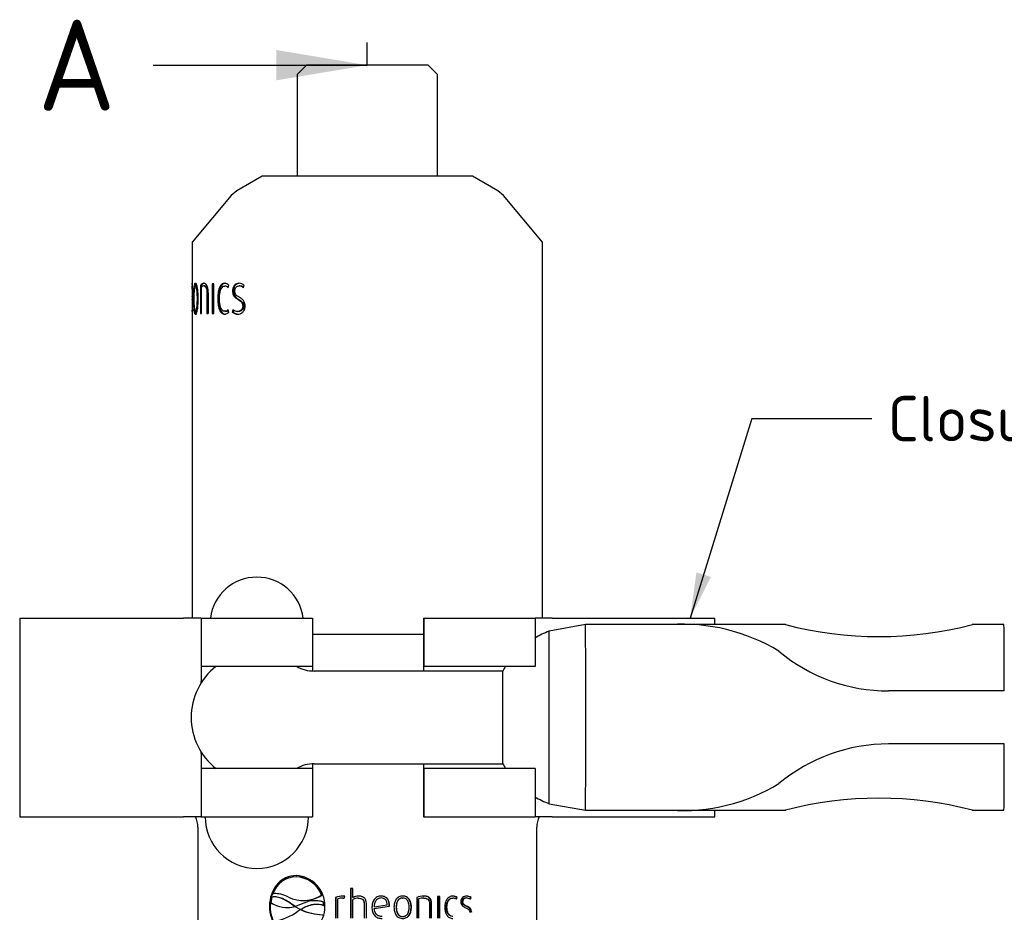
# Paper-space layout 'Sheet1' of a CAD drawing. Header units: millimetres. Extents: x -19 to 280, y -87 to 194.
# Tile 3 of 8: x 12 to 88, y 121 to 190. Entities that reach past the tile are written whole.
import ezdxf
from ezdxf.enums import TextEntityAlignment as Align
from ezdxf.lldxf.tags import DXFTag

# ---------------------------------------------------------------- set-up
doc = ezdxf.new("R2010")
doc.units = ezdxf.units.MM
for name, color, linetype in [('2.5IN-PIPE_WFT-1', 7, 'Continuous'), ('CLAMP_1.5IN', 7, 'Continuous'), ('Default', 7, 'Continuous'), ('SRV-HS-X3-B15T', 7, 'Continuous')]:
    doc.layers.add(name, color=color, linetype=linetype)
doc.styles.add('SEACAD_Solid_Edge_ISO', font='seiso.ttf')
tags = doc.linetypes.add('CENTER2', pattern=[28.575, 19.05, -3.175, 3.175, -3.175]).pattern_tags.tags
tags[10:11] = [DXFTag(74, 4), DXFTag(75, 0), DXFTag(340, '0'), DXFTag(46, 0.0), DXFTag(50, 0.0), DXFTag(44, 0.0), DXFTag(45, 0.0)]
tags[8:9] = [DXFTag(74, 4), DXFTag(75, 0), DXFTag(340, '0'), DXFTag(46, 0.0), DXFTag(50, 0.0), DXFTag(44, 0.0), DXFTag(45, 0.0)]
tags[6:7] = [DXFTag(74, 4), DXFTag(75, 0), DXFTag(340, '0'), DXFTag(46, 0.0), DXFTag(50, 0.0), DXFTag(44, 0.0), DXFTag(45, 0.0)]
tags[4:5] = [DXFTag(74, 4), DXFTag(75, 0), DXFTag(340, '0'), DXFTag(46, 0.0), DXFTag(50, 0.0), DXFTag(44, 0.0), DXFTag(45, 0.0)]

# ---------------------------------------------------------------- blocks, each defined once
blk = doc.blocks.new('SE7')
at = {"layer": '2.5IN-PIPE_WFT-1', "color": 7, "linetype": 'Continuous'}
for p, q in [((45.366, 131.024), (45.366, 122.96)), ((71.466, 122.96), (71.466, 131.024)), ((52.97, 127.212), (52.932, 127.212)), ((51.195, 125.913), (51.144, 125.913)), ((57.312, 126.324), (57.131, 126.324)), ((57.131, 126.324), (57.131, 124.035)), ((57.14, 126.324), (57.14, 124.035)), ((57.312, 125.62), (57.312, 126.324)), ((51.057, 125.654), (50.98, 125.235)), ((51.235, 125.668), (51.205, 125.667)), ((53.427, 125.386), (53.462, 125.386)), ((54.415, 125.374), (54.386, 125.374)), ((54.914, 125.808), (54.89, 125.808)), ((55.03, 125.272), (55.059, 125.273)), ((55.052, 125.016), (55.03, 125.272)), ((55.081, 125.016), (55.059, 125.273)), ((55.992, 125.617), (55.975, 125.617)), ((55.975, 125.617), (55.975, 124.035)), ((55.992, 125.617), (55.992, 124.035)), ((56.155, 124.035), (56.155, 125.512)), ((56.521, 125.577), (56.643, 125.567)), ((56.555, 125.731), (56.542, 125.731)), ((56.566, 125.576), (56.553, 125.576)), ((56.565, 125.574), (56.643, 125.568)), ((56.643, 125.567), (56.682, 125.722)), ((57.32, 125.62), (57.312, 125.62)), ((57.312, 124.035), (57.312, 125.465)), ((57.712, 125.573), (57.708, 125.573)), ((57.736, 125.728), (57.731, 125.728)), ((58.171, 125.172), (58.17, 125.172)), ((58.17, 125.172), (58.17, 124.035)), ((58.171, 125.172), (58.171, 124.035)), ((58.352, 124.035), (58.352, 125.181)), ((59.47, 125.586), (59.477, 125.586)), ((61.125, 125.58), (61.144, 125.58)), ((62.217, 125.617), (62.217, 124.035)), ((62.363, 124.035), (62.363, 125.512)), ((62.363, 125.512), (62.391, 125.512)), ((62.391, 124.035), (62.391, 125.512)), ((62.744, 125.731), (62.774, 125.731)), ((62.744, 125.58), (62.774, 125.58)), ((63.199, 125.172), (63.199, 124.035)), ((63.334, 124.035), (63.334, 125.181)), ((63.334, 125.181), (63.369, 125.181)), ((63.369, 124.035), (63.369, 125.181)), ((63.83, 125.7), (63.83, 124.035)), ((63.995, 125.7), (63.83, 125.7)), ((63.957, 124.035), (63.957, 125.7)), ((63.995, 124.035), (63.995, 125.7)), ((64.968, 125.577), (65.014, 125.577)), ((65.248, 125.502), (65.293, 125.617)), ((65.286, 125.481), (65.341, 125.617)), ((65.293, 125.617), (65.341, 125.617)), ((65.727, 125.302), (65.778, 125.302)), ((66.015, 125.583), (66.068, 125.583)), ((66.31, 125.509), (66.354, 125.617)), ((66.353, 125.481), (66.409, 125.617)), ((66.354, 125.617), (66.409, 125.617)), ((50.934, 124.952), (50.882, 124.952)), ((52.293, 124.85), (52.323, 124.851)), ((52.579, 125.101), (52.609, 125.102)), ((52.817, 124.938), (52.579, 125.101)), ((52.847, 124.939), (52.609, 125.102)), ((52.817, 124.938), (52.847, 124.939)), ((52.873, 124.935), (52.817, 124.938)), ((52.837, 124.926), (53.263, 124.693)), ((52.902, 124.936), (52.847, 124.939)), ((53.315, 125.099), (52.873, 124.935)), ((53.286, 124.685), (53.251, 124.685)), ((53.279, 124.685), (53.251, 124.685)), ((53.263, 124.693), (53.292, 124.693)), ((53.315, 124.685), (53.279, 124.685)), ((53.315, 124.685), (53.286, 124.685)), ((55.052, 125.016), (55.081, 125.016)), ((58.938, 124.909), (58.941, 124.909)), ((58.941, 124.909), (59.941, 125.055)), ((58.947, 124.77), (60.101, 124.943)), ((58.947, 124.77), (58.95, 124.77)), ((58.95, 124.77), (60.113, 124.943)), ((60.101, 124.943), (60.104, 125.042)), ((60.101, 124.943), (60.113, 124.943)), ((60.104, 125.042), (60.116, 125.042)), ((60.113, 124.943), (60.116, 125.042)), ((60.635, 124.869), (60.65, 124.869)), ((61.787, 124.869), (61.811, 124.869)), ((64.51, 124.869), (64.553, 124.869))]:
    blk.add_line(p, q, dxfattribs=at)
for centre, radius, start, end in [((43.566, 131.024), 1.8, 0, 26.87391), ((73.266, 131.024), 1.8, 153.12609, 180), ((52.971, 125.279), 1.933, 91.15685, 160.86014), ((52.827, 124.99), 2.324, 358.75128, 87.41642), ((52.857, 125.04), 2.174, 20.68534, 88.01532), ((52.89, 125.054), 2.16, 20.42904, 87.89563), ((51.285, 123.759), 2.159, 60.73664, 93.74795), ((51.335, 123.786), 2.132, 89.32673, 93.76472), ((52.253, 127.146), 2.296, 236.33147, 284.75163), ((53.466, 128.024), 2.634, 244.70799, 302.72115), ((54.378, 123.147), 2.223, 72.95105, 118.56714), ((53.5, 127.991), 2.601, 269.15444, 302.93633), ((54.407, 123.147), 2.223, 72.95057, 89.80287), ((56.531, 124.323), 1.408, 89.56265, 113.24857), ((56.544, 124.341), 1.39, 89.56435, 113.40108), ((56.507, 124.586), 0.991, 89.24041, 110.85793), ((56.559, 124.502), 1.229, 84.21894, 90.78443), ((57.75, 124.791), 0.937, 91.12204, 117.81331), ((57.709, 124.79), 0.783, 90.11596, 120.45687), ((57.754, 124.802), 0.926, 91.13898, 117.98879), ((62.761, 124.38), 1.351, 89.4322, 113.74338), ((62.737, 124.52), 1.06, 89.58922, 110.61604), ((62.767, 124.506), 1.074, 89.58663, 110.48211), ((64.957, 125.178), 0.553, 52.49074, 89.92704), ((65.003, 125.172), 0.559, 52.70602, 89.95293), ((65.009, 125.128), 0.449, 51.85911, 89.42425), ((66.036, 125.32), 0.412, 86.83963, 182.4765), ((66.001, 125.309), 0.274, 86.90791, 181.58207), ((66.053, 125.308), 0.275, 86.71964, 181.374), ((66.012, 125.162), 0.569, 53.04808, 90.65151), ((66.062, 125.148), 0.583, 53.51605, 90.41762), ((66.057, 125.104), 0.479, 51.90685, 88.68027), ((50.552, 128.01), 4.269, 279.076, 306.05735), ((52.282, 127.144), 2.294, 271.00362, 284.76022), ((52.829, 124.9), 2.322, 272.26, 0.96028), ((55.749, 120.829), 4.594, 122.93652, 125.73849), ((55.216, 129.058), 4.782, 246.11022, 266.9181), ((55.239, 128.998), 4.723, 245.95718, 266.89075)]:
    blk.add_arc(centre, radius, start, end, dxfattribs=at)
for points, knots in [([(52.932, 127.312), (52.649, 127.303), (52.375, 127.252), (51.871, 127.014), (51.646, 126.839), (51.276, 126.403), (51.13, 126.141), (50.933, 125.573), (50.89, 125.263), (50.882, 124.952)], [0, 0, 0, 0, 0.25, 0.25, 0.5, 0.5, 0.75, 0.75, 1, 1, 1, 1]), ([(52.97, 127.312), (52.687, 127.303), (52.415, 127.252), (51.913, 127.012), (51.69, 126.836), (51.324, 126.4), (51.178, 126.138), (50.985, 125.571), (50.942, 125.261), (50.934, 124.952)], [0, 0, 0, 0, 0.25, 0.25, 0.5, 0.5, 0.75, 0.75, 1, 1, 1, 1]), ([(52.579, 125.101), (52.461, 125.188), (52.342, 125.271), (52.095, 125.418), (51.97, 125.482), (51.712, 125.587), (51.582, 125.626), (51.386, 125.659), (51.321, 125.665), (51.189, 125.668), (51.123, 125.663), (51.057, 125.654)], [0, 0, 0, 0, 0.25, 0.25, 0.5, 0.5, 0.75, 0.75, 0.875, 0.875, 1, 1, 1, 1]), ([(52.609, 125.102), (52.491, 125.188), (52.372, 125.272), (52.125, 125.418), (52, 125.483), (51.742, 125.588), (51.612, 125.627), (51.417, 125.66), (51.351, 125.666), (51.268, 125.668), (51.252, 125.668), (51.235, 125.667)], [0, 0, 0, 0, 0.25, 0.25, 0.5, 0.5, 0.75, 0.75, 0.875, 0.875, 0.9067853, 0.9067853, 0.9067853, 0.9067853]), ([(57.708, 125.573), (57.765, 125.572), (57.822, 125.568), (57.935, 125.54), (57.99, 125.516), (58.081, 125.445), (58.115, 125.396), (58.158, 125.287), (58.168, 125.23), (58.17, 125.172)], [0, 0, 0, 0, 0.25, 0.25, 0.5, 0.5, 0.75, 0.75, 1, 1, 1, 1]), ([(57.712, 125.573), (57.769, 125.572), (57.827, 125.568), (57.939, 125.539), (57.994, 125.516), (58.084, 125.445), (58.117, 125.395), (58.16, 125.286), (58.17, 125.23), (58.171, 125.172)], [0, 0, 0, 0, 0.25, 0.25, 0.5, 0.5, 0.75, 0.75, 1, 1, 1, 1]), ([(58.352, 125.181), (58.35, 125.26), (58.336, 125.338), (58.278, 125.483), (58.232, 125.549), (58.111, 125.646), (58.038, 125.679), (57.925, 125.71), (57.886, 125.718), (57.809, 125.726), (57.77, 125.727), (57.731, 125.728)], [0, 0, 0, 0, 0.25, 0.25, 0.5, 0.5, 0.75, 0.75, 0.875, 0.875, 1, 1, 1, 1]), ([(59.477, 125.731), (59.373, 125.728), (59.269, 125.706), (59.082, 125.615), (59.001, 125.547), (58.878, 125.376), (58.838, 125.279), (58.785, 125.077), (58.776, 124.974), (58.774, 124.869)], [0, 0, 0, 0, 0.25, 0.25, 0.5, 0.5, 0.75, 0.75, 1, 1, 1, 1]), ([(59.47, 125.586), (59.389, 125.583), (59.309, 125.565), (59.168, 125.491), (59.107, 125.435), (59.018, 125.301), (58.988, 125.226), (58.948, 125.07), (58.941, 124.99), (58.938, 124.909)], [0, 0, 0, 0, 0.25, 0.25, 0.5, 0.5, 0.75, 0.75, 1, 1, 1, 1]), ([(59.477, 125.586), (59.396, 125.583), (59.316, 125.565), (59.174, 125.492), (59.112, 125.436), (59.022, 125.302), (58.992, 125.226), (58.952, 125.07), (58.944, 124.99), (58.941, 124.909)], [0, 0, 0, 0, 0.25, 0.25, 0.5, 0.5, 0.75, 0.75, 1, 1, 1, 1]), ([(60.104, 125.042), (60.103, 125.131), (60.094, 125.221), (60.044, 125.389), (60.002, 125.47), (59.887, 125.602), (59.812, 125.653), (59.647, 125.718), (59.559, 125.729), (59.47, 125.731)], [0, 0, 0, 0, 0.25, 0.25, 0.5, 0.5, 0.75, 0.75, 1, 1, 1, 1]), ([(60.116, 125.042), (60.114, 125.131), (60.106, 125.221), (60.055, 125.39), (60.013, 125.471), (59.896, 125.603), (59.821, 125.654), (59.655, 125.718), (59.566, 125.729), (59.477, 125.731)], [0, 0, 0, 0, 0.25, 0.25, 0.5, 0.5, 0.75, 0.75, 1, 1, 1, 1]), ([(59.941, 125.055), (59.94, 125.122), (59.934, 125.189), (59.901, 125.318), (59.873, 125.38), (59.791, 125.485), (59.734, 125.523), (59.61, 125.573), (59.544, 125.584), (59.477, 125.586)], [0, 0, 0, 0, 0.25, 0.25, 0.5, 0.5, 0.75, 0.75, 1, 1, 1, 1]), ([(61.144, 125.731), (61.042, 125.728), (60.941, 125.706), (60.759, 125.614), (60.68, 125.543), (60.566, 125.372), (60.528, 125.274), (60.492, 125.125), (60.483, 125.074), (60.473, 124.972), (60.471, 124.921), (60.47, 124.869)], [0, 0, 0, 0, 0.25, 0.25, 0.5, 0.5, 0.75, 0.75, 0.875, 0.875, 1, 1, 1, 1]), ([(61.125, 125.58), (61.045, 125.577), (60.966, 125.558), (60.829, 125.476), (60.773, 125.413), (60.695, 125.27), (60.671, 125.192), (60.641, 125.032), (60.636, 124.951), (60.635, 124.869)], [0, 0, 0, 0, 0.25, 0.25, 0.5, 0.5, 0.75, 0.75, 1, 1, 1, 1]), ([(61.144, 125.58), (61.064, 125.577), (60.984, 125.558), (60.846, 125.476), (60.79, 125.414), (60.711, 125.271), (60.687, 125.193), (60.656, 125.032), (60.651, 124.951), (60.65, 124.869)], [0, 0, 0, 0, 0.25, 0.25, 0.5, 0.5, 0.75, 0.75, 1, 1, 1, 1]), ([(61.787, 124.869), (61.786, 124.973), (61.777, 125.076), (61.731, 125.275), (61.694, 125.372), (61.583, 125.543), (61.507, 125.616), (61.374, 125.686), (61.325, 125.704), (61.227, 125.726), (61.176, 125.729), (61.125, 125.731)], [0, 0, 0, 0, 0.25, 0.25, 0.5, 0.5, 0.75, 0.75, 0.875, 0.875, 1, 1, 1, 1]), ([(61.811, 124.869), (61.809, 124.973), (61.801, 125.077), (61.754, 125.276), (61.716, 125.374), (61.604, 125.545), (61.528, 125.617), (61.393, 125.687), (61.345, 125.704), (61.246, 125.726), (61.195, 125.729), (61.144, 125.731)], [0, 0, 0, 0, 0.25, 0.25, 0.5, 0.5, 0.75, 0.75, 0.875, 0.875, 1, 1, 1, 1]), ([(61.634, 124.869), (61.633, 124.951), (61.628, 125.033), (61.598, 125.193), (61.574, 125.271), (61.497, 125.414), (61.442, 125.477), (61.34, 125.54), (61.302, 125.555), (61.225, 125.575), (61.184, 125.578), (61.144, 125.58)], [0, 0, 0, 0, 0.25, 0.25, 0.5, 0.5, 0.75, 0.75, 0.875, 0.875, 1, 1, 1, 1]), ([(63.334, 125.181), (63.333, 125.261), (63.32, 125.341), (63.265, 125.487), (63.221, 125.554), (63.106, 125.652), (63.037, 125.684), (62.929, 125.714), (62.892, 125.721), (62.819, 125.729), (62.782, 125.73), (62.744, 125.731)], [0, 0, 0, 0, 0.25, 0.25, 0.5, 0.5, 0.75, 0.75, 0.875, 0.875, 1, 1, 1, 1]), ([(63.369, 125.181), (63.367, 125.261), (63.354, 125.341), (63.298, 125.488), (63.254, 125.555), (63.138, 125.652), (63.068, 125.684), (62.96, 125.714), (62.923, 125.721), (62.849, 125.729), (62.812, 125.73), (62.774, 125.731)], [0, 0, 0, 0, 0.25, 0.25, 0.5, 0.5, 0.75, 0.75, 0.875, 0.875, 1, 1, 1, 1]), ([(62.774, 125.58), (62.829, 125.578), (62.883, 125.574), (62.988, 125.544), (63.039, 125.518), (63.121, 125.444), (63.153, 125.395), (63.192, 125.287), (63.198, 125.23), (63.199, 125.172)], [0, 0, 0, 0, 0.25, 0.25, 0.5, 0.5, 0.75, 0.75, 1, 1, 1, 1]), ([(65.003, 125.731), (64.913, 125.728), (64.822, 125.704), (64.66, 125.613), (64.588, 125.545), (64.479, 125.375), (64.442, 125.278), (64.397, 125.077), (64.39, 124.973), (64.389, 124.869)], [0, 0, 0, 0, 0.25, 0.25, 0.5, 0.5, 0.75, 0.75, 1, 1, 1, 1]), ([(64.51, 124.869), (64.512, 124.952), (64.516, 125.035), (64.547, 125.195), (64.571, 125.273), (64.647, 125.414), (64.7, 125.474), (64.824, 125.555), (64.896, 125.574), (64.968, 125.577)], [0, 0, 0, 0, 0.25, 0.25, 0.5, 0.5, 0.75, 0.75, 1, 1, 1, 1]), ([(64.553, 124.869), (64.554, 124.952), (64.559, 125.036), (64.589, 125.196), (64.614, 125.274), (64.691, 125.415), (64.744, 125.475), (64.869, 125.556), (64.942, 125.574), (65.014, 125.577)], [0, 0, 0, 0, 0.25, 0.25, 0.5, 0.5, 0.75, 0.75, 1, 1, 1, 1]), ([(65.624, 125.302), (65.625, 125.241), (65.633, 125.183), (65.673, 125.072), (65.704, 125.023), (65.817, 124.907), (65.911, 124.862), (66.003, 124.82)], [0, 0, 0, 0, 0.25, 0.25, 0.5, 0.5, 1, 1, 1, 1]), ([(66.015, 124.959), (65.948, 124.991), (65.879, 125.021), (65.792, 125.1), (65.766, 125.133), (65.733, 125.213), (65.728, 125.257), (65.727, 125.302)], [0, 0, 0, 0, 0.5, 0.5, 0.75, 0.75, 1, 1, 1, 1]), ([(66.068, 124.959), (66.001, 124.991), (65.931, 125.021), (65.843, 125.099), (65.817, 125.132), (65.784, 125.212), (65.779, 125.257), (65.778, 125.302)], [0, 0, 0, 0, 0.5, 0.5, 0.75, 0.75, 1, 1, 1, 1]), ([(50.882, 124.952), (50.888, 124.639), (50.93, 124.333), (51.126, 123.757), (51.271, 123.495), (51.641, 123.057), (51.863, 122.882), (52.366, 122.641), (52.638, 122.589), (52.921, 122.579)], [0, 0, 0, 0, 0.25, 0.25, 0.5, 0.5, 0.75, 0.75, 1, 1, 1, 1]), ([(50.934, 124.952), (50.94, 124.64), (50.981, 124.334), (51.175, 123.759), (51.319, 123.498), (51.685, 123.06), (51.907, 122.883), (52.408, 122.641), (52.678, 122.589), (52.959, 122.579)], [0, 0, 0, 0, 0.25, 0.25, 0.5, 0.5, 0.75, 0.75, 1, 1, 1, 1]), ([(53.263, 124.693), (53.329, 124.734), (53.396, 124.775), (53.533, 124.851), (53.603, 124.886), (53.818, 124.982), (53.965, 125.034), (54.267, 125.104), (54.426, 125.122), (54.665, 125.112), (54.743, 125.102), (54.899, 125.07), (54.976, 125.045), (55.052, 125.016)], [0, 0, 0, 0, 0.125, 0.125, 0.25, 0.25, 0.5, 0.5, 0.75, 0.75, 0.875, 0.875, 1, 1, 1, 1]), ([(53.292, 124.693), (53.358, 124.734), (53.425, 124.775), (53.562, 124.851), (53.632, 124.886), (53.847, 124.983), (53.994, 125.035), (54.266, 125.097), (54.39, 125.115), (54.517, 125.117)], [0, 0, 0, 0, 0.125, 0.125, 0.25, 0.25, 0.5, 0.5, 0.6987667, 0.6987667, 0.6987667, 0.6987667]), ([(58.774, 124.869), (58.775, 124.814), (58.777, 124.759), (58.79, 124.65), (58.8, 124.596), (58.843, 124.439), (58.89, 124.337), (59.029, 124.168), (59.122, 124.102), (59.276, 124.041), (59.329, 124.027), (59.438, 124.008), (59.493, 124.006), (59.548, 124.004)], [0, 0, 0, 0, 0.125, 0.125, 0.25, 0.25, 0.5, 0.5, 0.75, 0.75, 0.875, 0.875, 1, 1, 1, 1]), ([(59.546, 124.156), (59.466, 124.158), (59.385, 124.17), (59.235, 124.224), (59.164, 124.267), (59.055, 124.386), (59.016, 124.458), (58.964, 124.611), (58.953, 124.69), (58.947, 124.77)], [0, 0, 0, 0, 0.25, 0.25, 0.5, 0.5, 0.75, 0.75, 1, 1, 1, 1]), ([(59.554, 124.156), (59.473, 124.158), (59.393, 124.17), (59.241, 124.224), (59.17, 124.267), (59.06, 124.385), (59.02, 124.458), (58.968, 124.61), (58.957, 124.69), (58.95, 124.77)], [0, 0, 0, 0, 0.25, 0.25, 0.5, 0.5, 0.75, 0.75, 1, 1, 1, 1]), ([(60.47, 124.869), (60.471, 124.817), (60.473, 124.766), (60.483, 124.663), (60.493, 124.612), (60.528, 124.462), (60.566, 124.365), (60.68, 124.194), (60.758, 124.123), (60.94, 124.03), (61.042, 124.008), (61.144, 124.004)], [0, 0, 0, 0, 0.125, 0.125, 0.25, 0.25, 0.5, 0.5, 0.75, 0.75, 1, 1, 1, 1]), ([(60.635, 124.869), (60.636, 124.788), (60.641, 124.706), (60.671, 124.546), (60.696, 124.467), (60.773, 124.325), (60.828, 124.261), (60.931, 124.199), (60.968, 124.183), (61.045, 124.163), (61.085, 124.16), (61.125, 124.159)], [0, 0, 0, 0, 0.25, 0.25, 0.5, 0.5, 0.75, 0.75, 0.875, 0.875, 1, 1, 1, 1]), ([(60.65, 124.869), (60.651, 124.809), (60.654, 124.749), (60.661, 124.689), (60.673, 124.602), (60.694, 124.514), (60.731, 124.434), (60.754, 124.385), (60.784, 124.337), (60.82, 124.297), (60.851, 124.263), (60.888, 124.233), (60.928, 124.211), (60.968, 124.189), (61.013, 124.174), (61.058, 124.166), (61.065, 124.165), (61.072, 124.164), (61.079, 124.163), (61.083, 124.163), (61.086, 124.162), (61.09, 124.162), (61.093, 124.162), (61.097, 124.161), (61.101, 124.161), (61.108, 124.16), (61.115, 124.16), (61.122, 124.16), (61.13, 124.159), (61.137, 124.159), (61.144, 124.159)], [0, 0, 0, 0, 0.183855, 0.183855, 0.183855, 0.456248, 0.456248, 0.456248, 0.624485, 0.624485, 0.624485, 0.767449, 0.767449, 0.767449, 0.910264, 0.910264, 0.910264, 0.932611, 0.932611, 0.932611, 0.943779, 0.943779, 0.943779, 0.954946, 0.954946, 0.954946, 0.977467, 0.977467, 0.977467, 1, 1, 1, 1]), ([(61.125, 124.004), (61.227, 124.008), (61.328, 124.03), (61.507, 124.123), (61.584, 124.195), (61.695, 124.367), (61.731, 124.464), (61.766, 124.614), (61.775, 124.664), (61.785, 124.766), (61.786, 124.818), (61.787, 124.869)], [0, 0, 0, 0, 0.25, 0.25, 0.5, 0.5, 0.75, 0.75, 0.875, 0.875, 1, 1, 1, 1]), ([(61.144, 124.159), (61.225, 124.161), (61.304, 124.181), (61.441, 124.262), (61.497, 124.325), (61.574, 124.468), (61.598, 124.546), (61.628, 124.706), (61.633, 124.788), (61.634, 124.869)], [0, 0, 0, 0, 0.25, 0.25, 0.5, 0.5, 0.75, 0.75, 1, 1, 1, 1]), ([(61.144, 124.004), (61.246, 124.008), (61.347, 124.03), (61.528, 124.123), (61.605, 124.194), (61.717, 124.366), (61.754, 124.464), (61.789, 124.613), (61.798, 124.664), (61.808, 124.766), (61.81, 124.818), (61.811, 124.869)], [0, 0, 0, 0, 0.25, 0.25, 0.5, 0.5, 0.75, 0.75, 0.875, 0.875, 1, 1, 1, 1]), ([(64.389, 124.869), (64.39, 124.817), (64.391, 124.765), (64.401, 124.661), (64.409, 124.61), (64.443, 124.459), (64.48, 124.362), (64.587, 124.193), (64.658, 124.124), (64.822, 124.031), (64.912, 124.007), (65.003, 124.004)], [0, 0, 0, 0, 0.125, 0.125, 0.25, 0.25, 0.5, 0.5, 0.75, 0.75, 1, 1, 1, 1]), ([(64.968, 124.162), (64.896, 124.164), (64.825, 124.185), (64.701, 124.265), (64.648, 124.325), (64.571, 124.466), (64.547, 124.544), (64.516, 124.705), (64.512, 124.787), (64.51, 124.869)], [0, 0, 0, 0, 0.25, 0.25, 0.5, 0.5, 0.75, 0.75, 1, 1, 1, 1]), ([(65.014, 124.162), (64.942, 124.164), (64.87, 124.185), (64.745, 124.265), (64.692, 124.324), (64.614, 124.465), (64.59, 124.543), (64.559, 124.704), (64.554, 124.787), (64.553, 124.869)], [0, 0, 0, 0, 0.25, 0.25, 0.5, 0.5, 0.75, 0.75, 1, 1, 1, 1]), ([(66.003, 124.82), (66.074, 124.787), (66.146, 124.755), (66.236, 124.674), (66.263, 124.641), (66.299, 124.558), (66.305, 124.511), (66.306, 124.465)], [0, 0, 0, 0, 0.5, 0.5, 0.75, 0.75, 1, 1, 1, 1]), ([(66.4, 124.462), (66.399, 124.524), (66.391, 124.585), (66.352, 124.701), (66.321, 124.751), (66.244, 124.83), (66.2, 124.861), (66.11, 124.914), (66.063, 124.936), (66.015, 124.959)], [0, 0, 0, 0, 0.25, 0.25, 0.5, 0.5, 0.75, 0.75, 1, 1, 1, 1]), ([(66.456, 124.462), (66.454, 124.524), (66.446, 124.586), (66.407, 124.702), (66.375, 124.752), (66.298, 124.83), (66.254, 124.861), (66.163, 124.914), (66.116, 124.936), (66.068, 124.959)], [0, 0, 0, 0, 0.25, 0.25, 0.5, 0.5, 0.75, 0.75, 1, 1, 1, 1])]:
    blk.add_open_spline(points, degree=3, knots=knots, dxfattribs=at)
at = {"layer": 'CLAMP_1.5IN', "color": 7, "linetype": 'Continuous'}
for p, q in [((31.641, 147.138), (44.254, 147.138)), ((31.641, 147.138), (31.641, 131.838)), ((45.6, 147.138), (44.254, 147.138)), ((45.6, 147.138), (45.631, 147.138)), ((45.631, 147.138), (45.631, 143.417)), ((45.631, 147.138), (54.204, 147.138)), ((54.204, 147.138), (54.204, 143.417)), ((62.746, 147.138), (62.777, 147.138)), ((62.746, 147.138), (62.746, 143.06)), ((62.777, 147.138), (62.777, 143.417)), ((62.777, 147.138), (71.35, 147.138)), ((71.35, 147.138), (71.35, 143.417)), ((72.656, 147.138), (71.35, 147.138)), ((72.656, 147.138), (85.191, 147.138)), ((85.191, 146.631), (85.191, 147.138)), ((75.226, 146.631), (72.415, 146.135)), ((81.654, 146.631), (75.226, 146.631)), ((81.75, 146.637), (81.654, 146.635)), ((90.637, 146.631), (81.75, 146.631)), ((107.449, 146.631), (104.994, 146.631)), ((45.631, 143.417), (45.611, 143.417)), ((54.204, 143.417), (45.631, 143.417)), ((62.777, 143.417), (62.757, 143.417)), ((71.35, 143.417), (62.777, 143.417)), ((68.843, 143.06), (54.317, 143.06)), ((107.477, 141.528), (98.57, 141.528)), ((107.477, 137.448), (98.57, 137.448)), ((54.317, 135.916), (68.843, 135.916)), ((62.746, 135.916), (62.746, 131.838)), ((45.611, 135.559), (45.631, 135.559)), ((54.204, 135.559), (45.631, 135.559)), ((45.631, 135.559), (45.631, 131.838)), ((54.204, 135.559), (54.204, 131.838)), ((62.757, 135.559), (62.777, 135.559)), ((62.777, 135.559), (62.777, 131.838)), ((71.35, 135.559), (62.777, 135.559)), ((71.35, 135.559), (71.35, 131.838)), ((72.415, 132.841), (75.226, 132.345)), ((75.226, 132.345), (81.654, 132.345)), ((81.654, 132.339), (81.75, 132.338)), ((81.75, 132.345), (90.644, 132.345)), ((85.191, 131.838), (85.191, 132.345)), ((105.002, 132.345), (107.449, 132.345)), ((31.641, 131.838), (44.254, 131.838)), ((45.6, 131.838), (44.254, 131.838)), ((45.6, 131.838), (45.631, 131.838)), ((45.631, 131.838), (54.204, 131.838)), ((62.746, 131.838), (62.777, 131.838)), ((62.777, 131.838), (71.35, 131.838)), ((72.656, 131.838), (71.35, 131.838)), ((72.656, 131.838), (85.191, 131.838))]:
    blk.add_line(p, q, dxfattribs=at)
for centre, radius, start, end in [((49.906, 146.688), 3.6, 7.18076, 172.81924), ((82.712, 132.455), 14.209, 58.59297, 93.88052), ((97.819, 174.264), 28.555, 255.39551, 284.60449), ((74.74, 140.085), 6.479, 111.09092, 121.79228), ((98.564, 154.736), 13.208, 230.2422, 270.02674), ((49.849, 139.488), 5, 128.20368, 231.79632), ((54.304, 145.715), 2.653, 239.75351, 270.28159), ((77.257, 138.16), 9.735, 147.24841, 149.80334), ((98.578, 124.199), 13.249, 90.03686, 129.6942), ((54.285, 133.305), 2.606, 89.30371, 120.36831), ((76.972, 140.781), 9.473, 210.86696, 213.49057), ((82.712, 146.52), 14.208, 266.1185, 301.40805), ((74.478, 138.385), 5.911, 237.79656, 249.49908), ((97.819, 104.728), 28.54, 75.38767, 104.61233), ((49.906, 131.838), 3.978, 180, 0)]:
    blk.add_arc(centre, radius, start, end, dxfattribs=at)
for centre, major_axis, start_param, end_param in [((75.226, 139.488), (0, -7.143), 0, 3.141892), ((107.449, 118.056), (0, -28.575), 2.534657, 3.141593), ((72.415, 139.488), (0, 6.647), 3.141293, 6.283185), ((45.611, 139.488), (0, -3.929), 3.141593, 3.97354), ((54.184, 139.488), (0, 3.929), 0, 0.407115), ((62.757, 139.488), (0, -3.929), 3.141593, 3.571342), ((68.843, 139.488), (0, 3.572), 3.138733, 6.283185), ((107.449, 160.92), (0, 28.575), 3.141593, 3.748529), ((45.611, 139.488), (0, -3.929), 5.451238, 6.283185), ((54.184, 139.488), (0, 3.929), 2.721999, 3.141593), ((62.757, 139.488), (0, -3.929), 5.853436, 6.283185)]:
    blk.add_ellipse(centre, major_axis=major_axis, ratio=0.0017, start_param=start_param, end_param=end_param, dxfattribs=at)
at = {"layer": 'SRV-HS-X3-B15T', "color": 7, "linetype": 'Continuous'}
for p, q in [((53.736, 189.718), (53.016, 188.998)), ((63.096, 189.718), (53.736, 189.718)), ((63.816, 188.998), (63.096, 189.718)), ((53.016, 188.998), (53.016, 181.168)), ((63.816, 181.168), (63.816, 188.998)), ((50.316, 181.168), (48.354, 180.035)), ((66.516, 181.168), (50.316, 181.168)), ((68.478, 180.035), (66.516, 181.168)), ((48.354, 180.035), (47.937, 179.683)), ((68.896, 179.683), (68.478, 180.035)), ((47.937, 179.683), (44.916, 176.083)), ((71.916, 176.083), (68.896, 179.683)), ((44.916, 176.083), (44.916, 172.851)), ((71.916, 147.138), (71.916, 176.083)), ((44.916, 172.628), (44.916, 171.848)), ((45.263, 172.711), (45.175, 172.711)), ((45.642, 172.762), (45.556, 172.762)), ((45.556, 172.762), (45.556, 170.586)), ((45.635, 170.586), (45.635, 172.618)), ((45.642, 172.762), (45.642, 172.624)), ((45.909, 172.711), (45.825, 172.711)), ((46.146, 172.15), (46.063, 172.15)), ((46.063, 172.15), (46.063, 170.586)), ((46.146, 172.15), (46.146, 170.586)), ((46.167, 170.586), (46.167, 172.163)), ((46.593, 172.876), (46.474, 172.876)), ((46.474, 172.876), (46.474, 170.585)), ((46.553, 172.876), (46.553, 170.585)), ((46.593, 170.585), (46.593, 172.876)), ((47.511, 172.707), (47.437, 172.707)), ((47.698, 172.575), (47.752, 172.762)), ((48.111, 172.329), (48.042, 172.329)), ((48.6, 172.715), (48.534, 172.715)), ((48.873, 172.575), (48.943, 172.762)), ((44.916, 171.656), (44.916, 170.862)), ((44.961, 171.789), (44.923, 171.789)), ((44.931, 171.848), (44.951, 171.988)), ((44.934, 171.656), (44.97, 171.835)), ((44.97, 171.835), (44.971, 171.971)), ((45.058, 171.733), (45.024, 171.733)), ((45.415, 171.733), (45.328, 171.733)), ((46.972, 171.733), (46.896, 171.733)), ((48.525, 171.665), (48.459, 171.665)), ((44.963, 170.752), (44.923, 170.752)), ((44.964, 170.701), (44.958, 170.896)), ((45.263, 170.756), (45.175, 170.756)), ((47.511, 170.76), (47.437, 170.76)), ((47.752, 170.701), (47.698, 170.892)), ((48.067, 170.896), (48.004, 170.701)), ((48.074, 170.701), (48.004, 170.701)), ((48.124, 170.858), (48.074, 170.701)), ((48.497, 170.752), (48.43, 170.752)), ((48.88, 171.176), (48.816, 171.176)), ((44.916, 170.623), (44.916, 147.138)), ((45.556, 170.586), (45.635, 170.586)), ((46.063, 170.586), (46.167, 170.586)), ((46.474, 170.585), (46.593, 170.585)), ((62.746, 145.869), (54.204, 145.869))]:
    blk.add_line(p, q, dxfattribs=at)
for centre, radius, start, end in [((39.1, 172.135), 5.873, 358.40536, 7.67496), ((45.843, 172.58), 0.339, 93.05969, 147.65789), ((45.927, 172.583), 0.337, 93.14607, 147.90634), ((47.406, 172.461), 0.459, 41.01664, 87.31655), ((48.515, 172.259), 0.66, 49.60518, 89.35928), ((39.947, 172.144), 5.007, 358.22204, 6.60214), ((45.826, 172.467), 0.244, 90.40997, 141.92371), ((47.415, 172.34), 0.367, 39.76355, 86.57538), ((47.488, 172.343), 0.364, 51.71182, 86.50562), ((48.717, 172.29), 0.676, 176.73911, 247.52146), ((48.787, 172.289), 0.676, 176.66126, 247.25459), ((48.511, 172.181), 0.535, 47.4612, 87.58877), ((48.577, 172.186), 0.529, 54.08443, 87.54753), ((47.405, 171.005), 0.462, 272.83266, 318.83428), ((47.416, 171.126), 0.367, 273.37208, 320.29594), ((47.489, 171.123), 0.363, 273.44137, 308.24303), ((48.441, 171.227), 0.684, 230.34441, 269.35631), ((48.462, 171.362), 0.612, 229.68381, 266.97799), ((48.507, 171.22), 0.676, 230.12086, 269.33135)]:
    blk.add_arc(centre, radius, start, end, dxfattribs=at)
for points, knots in [([(44.92, 172.919), (44.919, 172.917), (44.918, 172.912), (44.916, 172.882), (44.916, 172.859), (44.917, 172.798), (44.918, 172.761), (44.919, 172.719)], [0, 0, 0, 0, 0.125, 0.125, 0.25, 0.25, 0.3648212, 0.3648212, 0.3648212, 0.3648212]), ([(45.175, 172.919), (45.161, 172.917), (45.148, 172.913), (45.123, 172.882), (45.111, 172.859), (45.08, 172.763), (45.064, 172.664), (45.041, 172.429), (45.034, 172.294), (45.028, 172.088), (45.026, 172.018), (45.024, 171.876), (45.024, 171.805), (45.024, 171.733)], [0, 0, 0, 0, 0.125, 0.125, 0.25, 0.25, 0.5, 0.5, 0.75, 0.75, 0.875, 0.875, 1, 1, 1, 1]), ([(45.263, 172.919), (45.25, 172.917), (45.236, 172.913), (45.211, 172.882), (45.2, 172.859), (45.182, 172.802), (45.174, 172.773), (45.168, 172.739)], [0, 0, 0, 0, 0.125, 0.125, 0.25, 0.25, 0.3441674, 0.3441674, 0.3441674, 0.3441674]), ([(45.391, 171.733), (45.391, 171.805), (45.39, 171.876), (45.386, 172.018), (45.383, 172.087), (45.374, 172.224), (45.369, 172.291), (45.355, 172.423), (45.346, 172.486), (45.327, 172.604), (45.315, 172.659), (45.29, 172.754), (45.277, 172.794), (45.248, 172.859), (45.233, 172.882), (45.204, 172.912), (45.189, 172.917), (45.175, 172.919)], [0, 0, 0, 0, 0.125, 0.125, 0.25, 0.25, 0.375, 0.375, 0.5, 0.5, 0.625, 0.625, 0.75, 0.75, 0.875, 0.875, 1, 1, 1, 1]), ([(46.167, 172.163), (46.166, 172.218), (46.165, 172.272), (46.157, 172.381), (46.151, 172.434), (46.134, 172.534), (46.122, 172.582), (46.095, 172.669), (46.08, 172.709), (46.027, 172.811), (45.986, 172.855), (45.905, 172.909), (45.864, 172.917), (45.825, 172.919)], [0, 0, 0, 0, 0.125, 0.125, 0.25, 0.25, 0.375, 0.375, 0.5, 0.5, 0.75, 0.75, 1, 1, 1, 1]), ([(47.427, 172.919), (47.386, 172.917), (47.344, 172.911), (47.265, 172.879), (47.227, 172.855), (47.12, 172.759), (47.06, 172.663), (46.969, 172.431), (46.939, 172.296), (46.912, 172.09), (46.906, 172.02), (46.897, 171.877), (46.896, 171.805), (46.896, 171.733)], [0, 0, 0, 0, 0.125, 0.125, 0.25, 0.25, 0.5, 0.5, 0.75, 0.75, 0.875, 0.875, 1, 1, 1, 1]), ([(47.501, 172.919), (47.459, 172.917), (47.418, 172.911), (47.338, 172.879), (47.301, 172.855), (47.195, 172.758), (47.134, 172.661), (47.045, 172.429), (47.016, 172.295), (46.989, 172.089), (46.982, 172.019), (46.974, 171.877), (46.973, 171.805), (46.972, 171.733)], [0, 0, 0, 0, 0.125, 0.125, 0.25, 0.25, 0.5, 0.5, 0.75, 0.75, 0.875, 0.875, 1, 1, 1, 1]), ([(48.522, 172.919), (48.462, 172.918), (48.403, 172.91), (48.291, 172.866), (48.237, 172.83), (48.144, 172.728), (48.106, 172.661), (48.067, 172.544), (48.058, 172.502), (48.045, 172.417), (48.043, 172.373), (48.042, 172.329)], [0, 0, 0, 0, 0.25, 0.25, 0.5, 0.5, 0.75, 0.75, 0.875, 0.875, 1, 1, 1, 1]), ([(48.588, 172.919), (48.529, 172.918), (48.469, 172.91), (48.357, 172.865), (48.304, 172.83), (48.212, 172.727), (48.174, 172.66), (48.136, 172.543), (48.127, 172.501), (48.114, 172.416), (48.112, 172.372), (48.111, 172.329)], [0, 0, 0, 0, 0.25, 0.25, 0.5, 0.5, 0.75, 0.75, 0.875, 0.875, 1, 1, 1, 1]), ([(44.92, 172.719), (44.918, 172.716), (44.917, 172.691), (44.916, 172.639), (44.916, 172.637), (44.916, 172.635)], [0, 0, 0, 0, 0.25, 0.25, 0.258547, 0.258547, 0.258547, 0.258547]), ([(45.175, 172.711), (45.164, 172.709), (45.154, 172.705), (45.134, 172.678), (45.124, 172.657), (45.099, 172.57), (45.087, 172.482), (45.07, 172.287), (45.065, 172.178), (45.059, 171.958), (45.058, 171.846), (45.058, 171.733)], [0, 0, 0, 0, 0.125, 0.125, 0.25, 0.25, 0.5, 0.5, 0.75, 0.75, 1, 1, 1, 1]), ([(45.328, 171.733), (45.327, 171.846), (45.325, 171.959), (45.315, 172.177), (45.307, 172.285), (45.281, 172.482), (45.263, 172.57), (45.232, 172.656), (45.22, 172.677), (45.198, 172.705), (45.186, 172.709), (45.175, 172.711)], [0, 0, 0, 0, 0.25, 0.25, 0.5, 0.5, 0.75, 0.75, 0.875, 0.875, 1, 1, 1, 1]), ([(45.825, 172.711), (45.853, 172.709), (45.883, 172.703), (45.941, 172.662), (45.969, 172.627), (46.017, 172.526), (46.036, 172.458), (46.059, 172.31), (46.063, 172.23), (46.063, 172.15)], [0, 0, 0, 0, 0.25, 0.25, 0.5, 0.5, 0.75, 0.75, 1, 1, 1, 1]), ([(45.909, 172.711), (45.937, 172.709), (45.967, 172.703), (46.024, 172.661), (46.052, 172.627), (46.1, 172.525), (46.118, 172.458), (46.141, 172.309), (46.145, 172.23), (46.146, 172.15)], [0, 0, 0, 0, 0.25, 0.25, 0.5, 0.5, 0.75, 0.75, 1, 1, 1, 1]), ([(47.03, 171.733), (47.032, 171.847), (47.035, 171.962), (47.061, 172.183), (47.082, 172.292), (47.132, 172.436), (47.152, 172.482), (47.197, 172.561), (47.222, 172.595), (47.278, 172.651), (47.308, 172.672), (47.371, 172.7), (47.404, 172.705), (47.437, 172.707)], [0, 0, 0, 0, 0.25, 0.25, 0.5, 0.5, 0.625, 0.625, 0.75, 0.75, 0.875, 0.875, 1, 1, 1, 1]), ([(48.207, 172.329), (48.209, 172.387), (48.218, 172.445), (48.253, 172.547), (48.28, 172.591), (48.343, 172.657), (48.379, 172.681), (48.455, 172.709), (48.494, 172.714), (48.534, 172.715)], [0, 0, 0, 0, 0.25, 0.25, 0.5, 0.5, 0.75, 0.75, 1, 1, 1, 1]), ([(48.534, 171.857), (48.456, 171.9), (48.378, 171.941), (48.279, 172.05), (48.251, 172.096), (48.216, 172.206), (48.208, 172.267), (48.207, 172.329)], [0, 0, 0, 0, 0.5, 0.5, 0.75, 0.75, 1, 1, 1, 1]), ([(45.024, 171.733), (45.024, 171.662), (45.024, 171.59), (45.026, 171.449), (45.028, 171.379), (45.032, 171.242), (45.035, 171.174), (45.042, 171.043), (45.047, 170.979), (45.058, 170.861), (45.065, 170.806), (45.081, 170.71), (45.09, 170.67), (45.111, 170.605), (45.123, 170.581), (45.148, 170.55), (45.161, 170.545), (45.175, 170.543)], [0, 0, 0, 0, 0.125, 0.125, 0.25, 0.25, 0.375, 0.375, 0.5, 0.5, 0.625, 0.625, 0.75, 0.75, 0.875, 0.875, 1, 1, 1, 1]), ([(45.058, 171.733), (45.058, 171.621), (45.059, 171.508), (45.065, 171.289), (45.07, 171.182), (45.087, 170.984), (45.099, 170.897), (45.124, 170.811), (45.133, 170.789), (45.153, 170.762), (45.164, 170.757), (45.175, 170.756)], [0, 0, 0, 0, 0.25, 0.25, 0.5, 0.5, 0.75, 0.75, 0.875, 0.875, 1, 1, 1, 1]), ([(45.175, 170.756), (45.186, 170.757), (45.198, 170.762), (45.22, 170.789), (45.231, 170.81), (45.263, 170.897), (45.281, 170.984), (45.307, 171.18), (45.315, 171.289), (45.325, 171.508), (45.327, 171.621), (45.328, 171.733)], [0, 0, 0, 0, 0.125, 0.125, 0.25, 0.25, 0.5, 0.5, 0.75, 0.75, 1, 1, 1, 1]), ([(45.175, 170.543), (45.189, 170.545), (45.204, 170.55), (45.233, 170.581), (45.248, 170.604), (45.291, 170.701), (45.317, 170.801), (45.356, 171.037), (45.37, 171.172), (45.383, 171.378), (45.386, 171.448), (45.39, 171.59), (45.391, 171.662), (45.391, 171.733)], [0, 0, 0, 0, 0.125, 0.125, 0.25, 0.25, 0.5, 0.5, 0.75, 0.75, 0.875, 0.875, 1, 1, 1, 1]), ([(46.896, 171.733), (46.896, 171.661), (46.897, 171.589), (46.906, 171.447), (46.912, 171.376), (46.939, 171.17), (46.97, 171.034), (47.037, 170.86), (47.063, 170.806), (47.122, 170.713), (47.155, 170.673), (47.226, 170.608), (47.265, 170.584), (47.344, 170.552), (47.385, 170.545), (47.427, 170.543)], [0, 0, 0, 0, 0.125, 0.125, 0.25, 0.25, 0.5, 0.5, 0.625, 0.625, 0.75, 0.75, 0.875, 0.875, 1, 1, 1, 1]), ([(46.972, 171.733), (46.973, 171.662), (46.974, 171.59), (46.982, 171.447), (46.989, 171.377), (47.016, 171.171), (47.045, 171.036), (47.112, 170.862), (47.138, 170.807), (47.197, 170.714), (47.229, 170.674), (47.3, 170.609), (47.338, 170.584), (47.417, 170.552), (47.459, 170.545), (47.501, 170.543)], [0, 0, 0, 0, 0.125, 0.125, 0.25, 0.25, 0.5, 0.5, 0.625, 0.625, 0.75, 0.75, 0.875, 0.875, 1, 1, 1, 1]), ([(47.437, 170.76), (47.371, 170.763), (47.306, 170.792), (47.195, 170.902), (47.148, 170.985), (47.082, 171.177), (47.061, 171.286), (47.035, 171.507), (47.032, 171.62), (47.03, 171.733)], [0, 0, 0, 0, 0.25, 0.25, 0.5, 0.5, 0.75, 0.75, 1, 1, 1, 1]), ([(48.459, 171.665), (48.54, 171.62), (48.623, 171.576), (48.732, 171.465), (48.765, 171.418), (48.807, 171.306), (48.815, 171.241), (48.816, 171.176)], [0, 0, 0, 0, 0.5, 0.5, 0.75, 0.75, 1, 1, 1, 1]), ([(48.525, 171.665), (48.606, 171.62), (48.689, 171.576), (48.797, 171.464), (48.829, 171.417), (48.871, 171.306), (48.879, 171.241), (48.88, 171.176)], [0, 0, 0, 0, 0.5, 0.5, 0.75, 0.75, 1, 1, 1, 1]), ([(49, 171.172), (48.999, 171.259), (48.988, 171.346), (48.938, 171.503), (48.899, 171.573), (48.804, 171.682), (48.751, 171.723), (48.643, 171.795), (48.588, 171.826), (48.534, 171.857)], [0, 0, 0, 0, 0.25, 0.25, 0.5, 0.5, 0.75, 0.75, 1, 1, 1, 1]), ([(44.923, 170.752), (44.92, 170.754), (44.918, 170.771), (44.917, 170.821), (44.916, 170.837), (44.916, 170.856)], [0, 0, 0, 0, 0.25, 0.25, 0.3399296, 0.3399296, 0.3399296, 0.3399296]), ([(44.919, 170.76), (44.918, 170.702), (44.917, 170.655), (44.916, 170.593), (44.917, 170.574), (44.919, 170.549), (44.921, 170.545), (44.923, 170.543)], [0.5971444, 0.5971444, 0.5971444, 0.5971444, 0.75, 0.75, 0.875, 0.875, 1, 1, 1, 1]), ([(44.958, 170.896), (44.95, 170.843), (44.943, 170.81), (44.932, 170.764), (44.927, 170.753), (44.923, 170.752)], [0, 0, 0, 0, 0.5, 0.5, 1, 1, 1, 1]), ([(44.923, 170.543), (44.927, 170.544), (44.933, 170.555), (44.947, 170.604), (44.955, 170.64), (44.964, 170.701)], [0, 0, 0, 0, 0.5, 0.5, 1, 1, 1, 1]), ([(45.163, 170.753), (45.17, 170.707), (45.179, 170.669), (45.2, 170.605), (45.211, 170.581), (45.236, 170.55), (45.249, 170.545), (45.263, 170.543)], [0.6303681, 0.6303681, 0.6303681, 0.6303681, 0.75, 0.75, 0.875, 0.875, 1, 1, 1, 1]), ([(48.816, 171.176), (48.815, 171.11), (48.804, 171.045), (48.759, 170.93), (48.726, 170.882), (48.649, 170.811), (48.607, 170.788), (48.519, 170.758), (48.474, 170.753), (48.43, 170.752)], [0, 0, 0, 0, 0.25, 0.25, 0.5, 0.5, 0.75, 0.75, 1, 1, 1, 1]), ([(48.433, 170.543), (48.498, 170.545), (48.564, 170.552), (48.693, 170.596), (48.756, 170.631), (48.87, 170.736), (48.919, 170.808), (48.968, 170.935), (48.981, 170.981), (48.997, 171.075), (48.999, 171.124), (49, 171.172)], [0, 0, 0, 0, 0.25, 0.25, 0.5, 0.5, 0.75, 0.75, 0.875, 0.875, 1, 1, 1, 1]), ([(48.88, 171.176), (48.879, 171.111), (48.868, 171.046), (48.824, 170.931), (48.791, 170.882), (48.715, 170.811), (48.672, 170.788), (48.585, 170.758), (48.541, 170.753), (48.497, 170.752)], [0, 0, 0, 0, 0.25, 0.25, 0.5, 0.5, 0.75, 0.75, 1, 1, 1, 1])]:
    blk.add_open_spline(points, degree=3, knots=knots, dxfattribs=at)
blk.add_open_spline([(44.932, 171.789), (44.932, 171.77), (44.932, 171.752), (44.932, 171.733)], degree=3, dxfattribs=at)
blk = doc.blocks.new('SE8')
at = {"layer": 'Default', "color": 7, "linetype": 'Continuous', "style": 'SEACAD_Solid_Edge_ISO'}
blk.add_text('A', height=7, dxfattribs=at).set_placement((33.025, 193.218), align=Align.TOP_LEFT)
blk = doc.blocks.new('SEANNOT_GROUP9')
at = {"layer": 'Default', "linetype": 'Continuous'}
blk.add_hatch(color=7, dxfattribs=at).paths.add_polyline_path([(51.416, 188.552), (58.416, 189.718), (51.416, 190.885)])
at = {"layer": 'Default', "color": 7, "linetype": 'Continuous'}
blk.add_lwpolyline([(41.934, 189.718), (58.416, 189.718)], dxfattribs=at)
blk = doc.blocks.new('SE10')
at = {"layer": 'Default', "color": 7, "linetype": 'CENTER2'}
blk.add_line((58.416, 189.718), (58.416, 191.468), dxfattribs=at)
at = {"layer": 'Default', "color": 7, "linetype": 'CENTER2', "const_width": 0.0005}
blk.add_lwpolyline([(58.416, 189.718), (58.416, 44.718)], dxfattribs=at)
blk = doc.blocks.new('SEANNOT_GROUP15')
at = {"layer": 'Default', "linetype": 'Continuous'}
blk.add_hatch(color=7, dxfattribs=at).paths.add_polyline_path([(83.762, 150.654), (83.283, 147.138), (84.876, 150.309)])
at = {"layer": 'Default', "color": 7, "linetype": 'Continuous'}
blk.add_line((88.041, 162.496), (97.282, 162.496), dxfattribs=at)
blk.add_lwpolyline([(88.041, 162.496), (83.283, 147.138)], dxfattribs=at)
at = {"layer": 'Default', "color": 7, "linetype": 'Continuous', "style": 'SEACAD_Solid_Edge_ISO'}
blk.add_text('Closure Clamp', height=3.5, dxfattribs=at).set_placement((98.507, 164.246), align=Align.TOP_LEFT)

psp = doc.layouts.new('Sheet1')

# ---------------------------------------------------------------- block references
at = {"layer": 'Default'}
for name in ['SE8', 'SEANNOT_GROUP9', 'SE10', 'SE7', 'SEANNOT_GROUP15']:
    psp.add_blockref(name, (-19.518, -3.5), dxfattribs=at)

doc.saveas('drawing.dxf')
